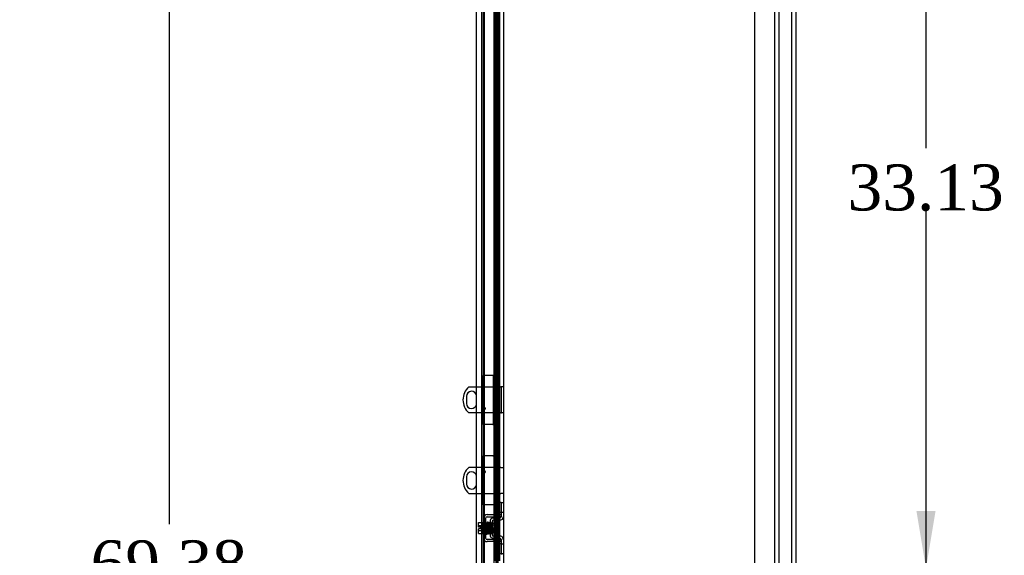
# Model space of a CAD drawing. Header units: inches. Extents: x 2 to 538, y -2 to 358.
# Tile 20 of 38: x 248 to 291, y 187 to 210. Entities that reach past the tile are written whole.
import ezdxf
from ezdxf.enums import TextEntityAlignment as Align
from ezdxf.lldxf.tags import DXFTag

# ---------------------------------------------------------------- set-up
doc = ezdxf.new("R2010")
doc.units = ezdxf.units.IN
doc.header["$MEASUREMENT"] = 0
for name, color, linetype in [('COM40153-2', 7, 'Continuous'), ('COM42667', 7, 'Continuous'), ('COM42780', 7, 'Continuous'), ('COM43134', 7, 'Continuous'), ('COM50780', 7, 'Continuous'), ('COM52167-15', 7, 'Continuous'), ('COM52168-15', 7, 'Continuous'), ('COM54746-68', 7, 'Continuous'), ('COM55738-23', 7, 'Continuous'), ('COM70220', 7, 'Continuous'), ('COM71188-5', 7, 'Continuous'), ('Default', 7, 'Continuous'), ('SCC19011', 7, 'Continuous'), ('SPR20265', 7, 'Continuous'), ('WAF25035', 7, 'Continuous')]:
    doc.layers.add(name, color=color, linetype=linetype)
doc.styles.add('SEACAD_Times_New_Roman', font='times.ttf')
tags = doc.linetypes.add('HIDDEN2', pattern=[0.1875, 0.125, -0.0625]).pattern_tags.tags
tags[6:7] = [DXFTag(74, 4), DXFTag(75, 0), DXFTag(340, '0'), DXFTag(46, 0.0), DXFTag(50, 0.0), DXFTag(44, 0.0), DXFTag(45, 0.0)]
tags[4:5] = [DXFTag(74, 4), DXFTag(75, 0), DXFTag(340, '0'), DXFTag(46, 0.0), DXFTag(50, 0.0), DXFTag(44, 0.0), DXFTag(45, 0.0)]
doc.dimstyles.new('HAMMOND_(STH_-_540x360)', dxfattribs={"dimtxt": 2, "dimasz": 2.5, "dimexe": 1, "dimexo": 1, "dimgap": 0.5, "dimtad": 0, "dimtih": 1, "dimtoh": 1, "dimzin": 0, "dimdsep": 46, "dimtxsty": 'SEACAD_Times_New_Roman', "dimblk1": '_SE_FILLED', "dimblk2": '_SE_FILLED', "dimsah": 1, "dimcen": 1, "dimadec": 0, "dimazin": 0, "dimtfac": 0.8, "dimtofl": 0, "dimtmove": 0, "dimatfit": 3, "dimfxl": 0, "dimtolj": 1, "dimtzin": 0, "dimarcsym": 0})

# ---------------------------------------------------------------- blocks, each defined once
blk = doc.blocks.new('SE2')
at = {"layer": 'COM40153-2', "color": 7, "linetype": 'HIDDEN2'}
for p, q in [((268.582, 194.754), (268.157, 194.754)), ((268.157, 192.629), (268.157, 194.754)), ((268.639, 194.754), (268.582, 194.754)), ((268.757, 192.629), (268.757, 194.754)), ((268.582, 192.629), (268.157, 192.629)), ((268.582, 192.629), (268.757, 192.629)), ((268.157, 191.254), (268.157, 189.129)), ((268.582, 191.254), (268.157, 191.254)), ((268.582, 191.254), (268.687, 191.254)), ((268.687, 191.254), (268.687, 191.225)), ((268.687, 191.254), (268.757, 191.254)), ((268.687, 191.111), (268.687, 191.225)), ((268.687, 191.111), (268.687, 190.777)), ((268.757, 191.225), (268.757, 191.254)), ((268.757, 191.225), (268.757, 191.111)), ((268.757, 190.777), (268.757, 191.111)), ((268.687, 190.777), (268.687, 189.606)), ((268.687, 190.777), (268.757, 190.777)), ((268.757, 190.777), (268.757, 189.606)), ((268.687, 189.606), (268.687, 189.272)), ((268.687, 189.606), (268.757, 189.606)), ((268.757, 189.272), (268.757, 189.606)), ((268.687, 189.158), (268.687, 189.272)), ((268.757, 189.272), (268.757, 189.158)), ((268.582, 189.129), (268.157, 189.129)), ((268.6, 189.129), (268.582, 189.129)), ((268.687, 189.158), (268.687, 189.129)), ((268.687, 189.129), (268.757, 189.129)), ((268.757, 189.129), (268.757, 189.158))]:
    blk.add_line(p, q, dxfattribs=at)
at = {"layer": 'COM42667', "color": 7, "linetype": 'HIDDEN2'}
for p, q in [((268.194, 187.672), (268.194, 188.563)), ((268.289, 187.672), (268.289, 188.563)), ((268.337, 188.706), (268.592, 188.706)), ((268.337, 188.611), (268.592, 188.611)), ((268.592, 188.706), (268.652, 188.706)), ((268.592, 188.611), (268.652, 188.611)), ((268.652, 188.706), (268.819, 188.706)), ((268.652, 188.611), (268.819, 188.611)), ((268.819, 188.706), (268.944, 188.706)), ((268.944, 188.611), (268.819, 188.611)), ((268.944, 188.649), (268.944, 188.611)), ((268.592, 187.624), (268.337, 187.624)), ((268.592, 187.529), (268.337, 187.529)), ((268.592, 187.624), (268.652, 187.624)), ((268.652, 187.529), (268.592, 187.529)), ((268.652, 187.624), (268.819, 187.624)), ((268.819, 187.529), (268.652, 187.529)), ((268.819, 187.624), (268.944, 187.624)), ((268.944, 187.529), (268.819, 187.529)), ((268.944, 187.624), (268.944, 187.586))]:
    blk.add_line(p, q, dxfattribs=at)
for centre, radius, start, end in [((268.337, 188.563), 0.143, 90, 180), ((268.337, 188.563), 0.048, 90, 180), ((268.337, 187.672), 0.143, 180, 270), ((268.337, 187.672), 0.048, 180, 270)]:
    blk.add_arc(centre, radius, start, end, dxfattribs=at)
at = {"layer": 'COM42780', "color": 7, "linetype": 'HIDDEN2'}
for p, q in [((268.947, 189.233), (268.88, 189.233)), ((268.88, 189.233), (268.88, 188.796)), ((268.947, 189.233), (268.947, 188.796)), ((268.947, 189.233), (268.997, 189.233)), ((268.997, 189.233), (269.039, 189.233)), ((268.947, 188.796), (268.88, 188.796)), ((268.944, 188.796), (268.944, 188.649)), ((268.997, 188.796), (268.947, 188.796)), ((269.039, 188.796), (268.997, 188.796)), ((268.467, 188.414), (268.467, 187.821)), ((268.608, 188.557), (268.553, 188.546)), ((268.562, 188.414), (268.562, 187.821)), ((268.657, 188.313), (268.562, 188.313)), ((268.897, 188.563), (268.608, 188.557)), ((268.899, 188.468), (268.609, 188.462)), ((268.657, 187.923), (268.657, 188.313)), ((268.562, 187.923), (268.657, 187.923)), ((268.553, 187.689), (268.608, 187.678)), ((268.608, 187.678), (268.897, 187.673)), ((268.609, 187.773), (268.899, 187.767)), ((268.944, 187.586), (268.944, 187.439)), ((268.947, 187.439), (268.88, 187.439)), ((268.88, 187.439), (268.88, 187.002)), ((268.947, 187.439), (268.947, 187.002)), ((268.947, 187.439), (268.997, 187.439)), ((268.997, 187.439), (269.039, 187.439)), ((268.947, 187.002), (268.88, 187.002)), ((268.947, 187.002), (268.997, 187.002)), ((269.039, 187.002), (268.997, 187.002))]:
    blk.add_line(p, q, dxfattribs=at)
for centre, radius, start, end in [((268.61, 188.414), 0.143, 113.3335, 180), ((268.61, 188.414), 0.048, 91, 180), ((268.896, 188.61), 0.048, 271, 0), ((268.896, 188.61), 0.143, 271, 333.0918), ((268.896, 188.61), 0.143, 333.0918, 0), ((268.61, 187.821), 0.143, 180, 246.6665), ((268.61, 187.821), 0.048, 180, 269), ((268.896, 187.625), 0.048, 0, 89), ((268.896, 187.625), 0.143, 26.9082, 89), ((268.896, 187.625), 0.143, 0, 26.9082)]:
    blk.add_arc(centre, radius, start, end, dxfattribs=at)
at = {"layer": 'COM43134', "color": 7, "linetype": 'HIDDEN2'}
for p, q in [((279.975, 152.553), (279.975, 220.183)), ((280.85, 152.493), (280.85, 220.243))]:
    blk.add_line(p, q, dxfattribs=at)
at = {"layer": 'COM50780', "color": 7, "linetype": 'Continuous'}
for p, q in [((267.543, 194.254), (267.882, 194.254)), ((267.445, 193.848), (267.445, 193.535)), ((267.882, 193.129), (267.543, 193.129)), ((267.882, 190.754), (267.543, 190.754)), ((267.445, 190.348), (267.445, 190.035)), ((267.543, 189.629), (267.882, 189.629))]:
    blk.add_line(p, q, dxfattribs=at)
at = {"layer": 'COM50780', "color": 7, "linetype": 'HIDDEN2'}
for p, q in [((267.882, 194.254), (268.931, 194.254)), ((268.967, 194.254), (268.931, 194.254)), ((268.967, 193.129), (268.967, 194.254)), ((269.039, 194.254), (268.967, 194.254)), ((267.883, 193.535), (267.883, 193.848)), ((268.931, 193.129), (267.882, 193.129)), ((268.931, 193.129), (268.967, 193.129)), ((269.039, 193.129), (268.967, 193.129)), ((268.931, 190.754), (267.882, 190.754)), ((268.931, 190.754), (269.039, 190.754)), ((267.883, 190.035), (267.883, 190.348)), ((267.882, 189.629), (268.931, 189.629)), ((269.039, 189.629), (268.931, 189.629))]:
    blk.add_line(p, q, dxfattribs=at)
for centre in [(268.192, 193.317), (268.192, 190.567)]:
    blk.add_circle(centre, 0.0625, dxfattribs=at)
at = {"layer": 'COM50780', "color": 7, "linetype": 'Continuous'}
for centre, radius, start, end in [((268.039, 193.692), 0.75, 131.4096, 228.5904), ((267.664, 193.848), 0.219, 4.7459, 180), ((267.664, 193.535), 0.219, 180, 355.2541), ((268.039, 190.192), 0.75, 131.4096, 228.5904), ((267.664, 190.348), 0.219, 4.7459, 180), ((267.664, 190.035), 0.219, 180, 355.2541)]:
    blk.add_arc(centre, radius, start, end, dxfattribs=at)
at = {"layer": 'COM50780', "color": 7, "linetype": 'HIDDEN2'}
for centre, start, end in [((267.664, 193.848), 0, 4.7459), ((267.664, 193.535), 355.2541, 0), ((267.664, 190.348), 0, 4.7459), ((267.664, 190.035), 355.2541, 0)]:
    blk.add_arc(centre, 0.219, start, end, dxfattribs=at)
at = {"layer": 'COM52167-15', "color": 7, "linetype": 'Continuous'}
for p, q in [((267.882, 151.541), (267.882, 221.842)), ((268.652, 151.493), (268.652, 221.89))]:
    blk.add_line(p, q, dxfattribs=at)
at = {"layer": 'COM52167-15', "color": 7, "linetype": 'HIDDEN2'}
for p, q in [((268.757, 194.754), (268.757, 220.917)), ((268.757, 194.754), (268.688, 194.754)), ((268.688, 194.754), (268.688, 192.628)), ((268.688, 192.628), (268.757, 192.628)), ((268.757, 152.466), (268.757, 192.628))]:
    blk.add_line(p, q, dxfattribs=at)
at = {"layer": 'COM52168-15', "color": 7, "linetype": 'HIDDEN2'}
for p, q in [((268.6, 194.754), (268.6, 192.628)), ((268.692, 194.754), (268.692, 192.628)), ((268.757, 192.628), (268.757, 194.754)), ((268.692, 191.255), (268.6, 191.255)), ((268.639, 189.129), (268.639, 191.255)), ((268.688, 189.129), (268.688, 191.255)), ((268.752, 191.255), (268.692, 191.255)), ((268.752, 191.255), (268.757, 191.255)), ((268.687, 189.129), (268.6, 189.129)), ((268.757, 189.129), (268.757, 189.129))]:
    blk.add_line(p, q, dxfattribs=at)
at = {"layer": 'COM54746-68', "color": 7, "linetype": 'HIDDEN2'}
for p, q in [((268.166, 220.692), (268.166, 152.692)), ((268.721, 220.692), (268.721, 152.692)), ((268.821, 152.692), (268.821, 220.692)), ((268.771, 209.692), (268.771, 210.692)), ((268.812, 209.692), (268.812, 210.692)), ((268.888, 209.692), (268.888, 210.692)), ((268.76, 208.692), (268.76, 209.692)), ((268.857, 209.692), (268.888, 209.692)), ((268.883, 209.692), (268.883, 208.692)), ((268.888, 208.692), (268.888, 209.692)), ((268.771, 207.692), (268.771, 208.692)), ((268.812, 207.692), (268.812, 208.692)), ((268.857, 208.692), (268.888, 208.692)), ((268.888, 207.692), (268.888, 208.692)), ((268.76, 206.692), (268.76, 207.692)), ((268.857, 207.692), (268.888, 207.692)), ((268.883, 207.692), (268.883, 206.692)), ((268.888, 206.692), (268.888, 207.692)), ((268.771, 205.692), (268.771, 206.692)), ((268.812, 205.692), (268.812, 206.692)), ((268.857, 206.692), (268.888, 206.692)), ((268.888, 205.692), (268.888, 206.692)), ((268.76, 204.692), (268.76, 205.692)), ((268.857, 205.692), (268.888, 205.692)), ((268.883, 205.692), (268.883, 204.692)), ((268.888, 204.692), (268.888, 205.692)), ((268.771, 203.692), (268.771, 204.692)), ((268.812, 203.692), (268.812, 204.692)), ((268.857, 204.692), (268.888, 204.692)), ((268.888, 203.692), (268.888, 204.692)), ((268.76, 202.692), (268.76, 203.692)), ((268.857, 203.692), (268.888, 203.692)), ((268.883, 203.692), (268.883, 202.692)), ((268.888, 202.692), (268.888, 203.692)), ((268.771, 201.692), (268.771, 202.692)), ((268.812, 201.692), (268.812, 202.692)), ((268.857, 202.692), (268.888, 202.692)), ((268.888, 201.692), (268.888, 202.692)), ((268.76, 200.692), (268.76, 201.692)), ((268.857, 201.692), (268.888, 201.692)), ((268.883, 201.692), (268.883, 200.692)), ((268.888, 200.692), (268.888, 201.692)), ((268.771, 199.692), (268.771, 200.692)), ((268.812, 199.692), (268.812, 200.692)), ((268.857, 200.692), (268.888, 200.692)), ((268.888, 199.692), (268.888, 200.692)), ((268.76, 198.692), (268.76, 199.692)), ((268.857, 199.692), (268.888, 199.692)), ((268.883, 199.692), (268.883, 198.692)), ((268.888, 198.692), (268.888, 199.692)), ((268.771, 197.692), (268.771, 198.692)), ((268.812, 197.692), (268.812, 198.692)), ((268.857, 198.692), (268.888, 198.692)), ((268.888, 197.692), (268.888, 198.692)), ((268.76, 196.692), (268.76, 197.692)), ((268.857, 197.692), (268.888, 197.692)), ((268.883, 197.692), (268.883, 196.692)), ((268.888, 196.692), (268.888, 197.692)), ((268.771, 195.692), (268.771, 196.692)), ((268.812, 195.692), (268.812, 196.692)), ((268.857, 196.692), (268.888, 196.692)), ((268.888, 195.692), (268.888, 196.692)), ((268.76, 194.692), (268.76, 195.692)), ((268.857, 195.692), (268.888, 195.692)), ((268.883, 195.692), (268.883, 194.692)), ((268.888, 194.692), (268.888, 195.692)), ((268.771, 193.692), (268.771, 194.692)), ((268.812, 193.692), (268.812, 194.692)), ((268.857, 194.692), (268.888, 194.692)), ((268.888, 193.692), (268.888, 194.692)), ((268.76, 192.692), (268.76, 193.692)), ((268.857, 193.692), (268.888, 193.692)), ((268.883, 193.692), (268.883, 192.692)), ((268.888, 192.692), (268.888, 193.692)), ((268.771, 191.692), (268.771, 192.692)), ((268.812, 191.692), (268.812, 192.692)), ((268.857, 192.692), (268.888, 192.692)), ((268.888, 191.692), (268.888, 192.692)), ((268.76, 190.692), (268.76, 191.692)), ((268.857, 191.692), (268.888, 191.692)), ((268.883, 191.692), (268.883, 190.692)), ((268.888, 190.692), (268.888, 191.692)), ((268.771, 189.692), (268.771, 190.692)), ((268.812, 189.692), (268.812, 190.692)), ((268.857, 190.692), (268.888, 190.692)), ((268.888, 189.692), (268.888, 190.692)), ((268.76, 188.692), (268.76, 189.692)), ((268.857, 189.692), (268.888, 189.692)), ((268.883, 189.692), (268.883, 188.692)), ((268.888, 188.692), (268.888, 189.692)), ((268.771, 187.692), (268.771, 188.692)), ((268.812, 187.692), (268.812, 188.692)), ((268.857, 188.692), (268.888, 188.692)), ((268.888, 187.692), (268.888, 188.692)), ((268.76, 186.692), (268.76, 187.692)), ((268.857, 187.692), (268.888, 187.692)), ((268.883, 187.692), (268.883, 186.692)), ((268.888, 186.692), (268.888, 187.692))]:
    blk.add_line(p, q, dxfattribs=at)
at = {"layer": 'COM54746-68', "color": 7, "linetype": 'Continuous'}
for p, q in [((268.654, 210.692), (268.654, 209.692)), ((268.857, 210.692), (268.857, 209.692)), ((268.654, 209.692), (268.857, 209.692)), ((268.654, 209.692), (268.857, 209.692)), ((268.654, 209.692), (268.654, 208.692)), ((268.857, 209.692), (268.857, 208.692)), ((268.654, 208.692), (268.654, 207.692)), ((268.654, 208.692), (268.857, 208.692)), ((268.654, 208.692), (268.857, 208.692)), ((268.857, 208.692), (268.857, 207.692)), ((268.654, 207.692), (268.857, 207.692)), ((268.654, 207.692), (268.857, 207.692)), ((268.654, 207.692), (268.654, 206.692)), ((268.857, 207.692), (268.857, 206.692)), ((268.654, 206.692), (268.654, 205.692)), ((268.654, 206.692), (268.857, 206.692)), ((268.654, 206.692), (268.857, 206.692)), ((268.857, 206.692), (268.857, 205.692)), ((268.654, 205.692), (268.857, 205.692)), ((268.654, 205.692), (268.857, 205.692)), ((268.654, 205.692), (268.654, 204.692)), ((268.857, 205.692), (268.857, 204.692)), ((268.654, 204.692), (268.654, 203.692)), ((268.654, 204.692), (268.857, 204.692)), ((268.654, 204.692), (268.857, 204.692)), ((268.857, 204.692), (268.857, 203.692)), ((268.654, 203.692), (268.857, 203.692)), ((268.654, 203.692), (268.857, 203.692)), ((268.654, 203.692), (268.654, 202.692)), ((268.857, 203.692), (268.857, 202.692)), ((268.654, 202.692), (268.654, 201.692)), ((268.654, 202.692), (268.857, 202.692)), ((268.654, 202.692), (268.857, 202.692)), ((268.857, 202.692), (268.857, 201.692)), ((268.654, 201.692), (268.857, 201.692)), ((268.654, 201.692), (268.857, 201.692)), ((268.654, 201.692), (268.654, 200.692)), ((268.857, 201.692), (268.857, 200.692)), ((268.654, 200.692), (268.654, 199.692)), ((268.654, 200.692), (268.857, 200.692)), ((268.654, 200.692), (268.857, 200.692)), ((268.857, 200.692), (268.857, 199.692)), ((268.654, 199.692), (268.857, 199.692)), ((268.654, 199.692), (268.857, 199.692)), ((268.654, 199.692), (268.654, 198.692)), ((268.857, 199.692), (268.857, 198.692)), ((268.654, 198.692), (268.654, 197.692)), ((268.654, 198.692), (268.857, 198.692)), ((268.654, 198.692), (268.857, 198.692)), ((268.857, 198.692), (268.857, 197.692)), ((268.654, 197.692), (268.857, 197.692)), ((268.654, 197.692), (268.857, 197.692)), ((268.654, 197.692), (268.654, 196.692)), ((268.857, 197.692), (268.857, 196.692)), ((268.654, 196.692), (268.654, 195.692)), ((268.654, 196.692), (268.857, 196.692)), ((268.654, 196.692), (268.857, 196.692)), ((268.857, 196.692), (268.857, 195.692)), ((268.654, 195.692), (268.857, 195.692)), ((268.654, 195.692), (268.857, 195.692)), ((268.654, 195.692), (268.654, 194.692)), ((268.857, 195.692), (268.857, 194.692)), ((268.654, 194.692), (268.654, 193.692)), ((268.654, 194.692), (268.857, 194.692)), ((268.654, 194.692), (268.857, 194.692)), ((268.857, 194.692), (268.857, 193.692)), ((268.654, 193.692), (268.857, 193.692)), ((268.654, 193.692), (268.857, 193.692)), ((268.654, 193.692), (268.654, 192.692)), ((268.857, 193.692), (268.857, 192.692)), ((268.654, 192.692), (268.654, 191.692)), ((268.654, 192.692), (268.857, 192.692)), ((268.654, 192.692), (268.857, 192.692)), ((268.857, 192.692), (268.857, 191.692)), ((268.654, 191.692), (268.857, 191.692)), ((268.654, 191.692), (268.857, 191.692)), ((268.654, 191.692), (268.654, 190.692)), ((268.857, 191.692), (268.857, 190.692)), ((268.654, 190.692), (268.654, 189.692)), ((268.654, 190.692), (268.857, 190.692)), ((268.654, 190.692), (268.857, 190.692)), ((268.857, 190.692), (268.857, 189.692)), ((268.654, 189.692), (268.857, 189.692)), ((268.654, 189.692), (268.857, 189.692)), ((268.654, 189.692), (268.654, 188.692)), ((268.857, 189.692), (268.857, 188.692)), ((268.654, 188.692), (268.654, 187.692)), ((268.654, 188.692), (268.857, 188.692)), ((268.654, 188.692), (268.857, 188.692)), ((268.857, 188.692), (268.857, 187.692)), ((268.654, 187.692), (268.857, 187.692)), ((268.654, 187.692), (268.857, 187.692)), ((268.654, 187.692), (268.654, 186.692)), ((268.857, 187.692), (268.857, 186.692))]:
    blk.add_line(p, q, dxfattribs=at)
at = {"layer": 'COM55738-23', "color": 7, "linetype": 'HIDDEN2'}
for p, q in [((281.037, 150.7), (281.037, 222.45)), ((281.59, 150.7), (281.59, 222.45))]:
    blk.add_line(p, q, dxfattribs=at)
at = {"layer": 'COM70220', "color": 7, "linetype": 'HIDDEN2'}
blk.add_line((268.227, 152.012), (268.227, 221.159), dxfattribs=at)
at = {"layer": 'COM71188-5', "color": 7, "linetype": 'Continuous'}
for p, q in [((281.757, 222.553), (281.757, 150.618)), ((269.069, 151.898), (269.069, 221.273))]:
    blk.add_line(p, q, dxfattribs=at)
at = {"layer": 'COM71188-5', "color": 7, "linetype": 'HIDDEN2'}
blk.add_line((268.102, 151.898), (268.102, 221.273), dxfattribs=at)
at = {"layer": 'SCC19011', "color": 7, "linetype": 'HIDDEN2'}
for p, q in [((267.968, 188.359), (268.149, 188.359)), ((267.968, 188.226), (267.968, 188.359)), ((267.968, 188.226), (268.149, 188.226)), ((267.968, 188.152), (267.968, 188.226)), ((268.063, 188.152), (267.968, 188.152)), ((267.968, 188.009), (267.968, 188.084)), ((268.063, 188.084), (267.968, 188.084)), ((267.968, 188.009), (268.149, 188.009)), ((267.968, 187.877), (267.968, 188.009)), ((268.063, 188.084), (268.063, 188.152)), ((268.881, 188.24), (268.149, 188.24)), ((268.149, 187.996), (268.881, 187.996)), ((268.881, 187.996), (268.881, 188.24)), ((267.968, 187.877), (268.149, 187.877))]:
    blk.add_line(p, q, dxfattribs=at)
at = {"layer": 'SPR20265', "color": 7, "linetype": 'HIDDEN2'}
blk.add_line((268.601, 188.118), (268.576, 188.118), dxfattribs=at)
for centre, radius, start, end in [((273.239, 188.295), 4.954, 180.0627, 184.8324), ((273.211, 188.294), 4.891, 180.0417, 184.8553)]:
    blk.add_arc(centre, radius, start, end, dxfattribs=at)
for start_param, end_param in [(3.144225, 6.283185), (0, 0.029803)]:
    blk.add_ellipse((268.302, 188.29), major_axis=(-0.0175, 0), ratio=0.707107, start_param=start_param, end_param=end_param, dxfattribs=at)
for points, knots in [([(268.326, 188.345), (268.326, 188.345), (268.325, 188.336), (268.323, 188.31), (268.322, 188.275), (268.321, 188.26)], [0.1004609, 0.1004609, 0.1004609, 0.1004609, 0.1067733, 0.2186198, 0.288347, 0.288347, 0.288347, 0.288347]), ([(268.364, 188.353), (268.364, 188.356), (268.363, 188.362), (268.357, 188.369), (268.35, 188.372), (268.343, 188.372), (268.336, 188.37), (268.332, 188.365), (268.329, 188.36), (268.328, 188.356), (268.328, 188.354)], [0, 0, 0, 0, 0.156089, 0.311601, 0.454811, 0.580816, 0.702069, 0.815536, 0.915769, 1, 1, 1, 1]), ([(268.329, 188.353), (268.33, 188.349), (268.332, 188.342), (268.335, 188.293), (268.338, 188.218), (268.34, 188.139), (268.343, 188.074), (268.344, 188.025), (268.346, 187.98), (268.348, 187.94), (268.35, 187.908), (268.352, 187.887), (268.353, 187.879), (268.354, 187.879), (268.355, 187.879)], [0, 0, 0, 0, 0.1061362, 0.2174647, 0.333926, 0.4557017, 0.5188968, 0.5834438, 0.6493904, 0.7166983, 0.7853922, 0.8555186, 0.9270505, 0.9466489, 0.9466489, 0.9466489, 0.9466489]), ([(268.388, 187.89), (268.387, 187.89), (268.386, 187.891), (268.384, 187.915), (268.382, 187.963), (268.38, 188.015), (268.378, 188.06), (268.376, 188.109), (268.375, 188.159), (268.373, 188.209), (268.371, 188.255), (268.369, 188.296), (268.368, 188.328), (268.366, 188.35), (268.364, 188.354), (268.364, 188.356)], [0.0603561, 0.0603561, 0.0603561, 0.0603561, 0.1038936, 0.2137208, 0.3293588, 0.3897246, 0.4515679, 0.5148967, 0.5797272, 0.6460597, 0.7138612, 0.7831568, 0.8539667, 0.9262377, 1, 1, 1, 1]), ([(268.377, 188.344), (268.376, 188.336), (268.374, 188.322), (268.372, 188.283), (268.371, 188.259), (268.371, 188.255)], [0, 0, 0, 0, 0.1246717, 0.2494602, 0.2700157, 0.2700157, 0.2700157, 0.2700157]), ([(268.413, 188.346), (268.413, 188.347), (268.413, 188.349), (268.412, 188.351), (268.411, 188.354), (268.41, 188.357), (268.408, 188.359), (268.405, 188.361), (268.402, 188.363), (268.397, 188.364), (268.391, 188.363), (268.384, 188.359), (268.378, 188.35), (268.377, 188.344), (268.377, 188.34)], [0, 0, 0, 0, 0.042091, 0.081647, 0.120191, 0.15929, 0.200316, 0.244307, 0.29197, 0.343782, 0.463061, 0.615509, 0.797242, 1, 1, 1, 1]), ([(268.379, 188.342), (268.379, 188.342), (268.381, 188.34), (268.383, 188.315), (268.386, 188.266), (268.388, 188.215), (268.389, 188.171), (268.391, 188.123), (268.393, 188.075), (268.394, 188.027), (268.396, 187.983), (268.398, 187.945), (268.4, 187.915), (268.402, 187.895), (268.403, 187.892), (268.404, 187.89)], [0.053432, 0.053432, 0.053432, 0.053432, 0.1058673, 0.2171381, 0.3338118, 0.3944484, 0.4564245, 0.5197508, 0.5844221, 0.6504012, 0.7176964, 0.7863335, 0.8562538, 0.9274659, 1, 1, 1, 1]), ([(268.438, 187.894), (268.437, 187.897), (268.436, 187.902), (268.433, 187.948), (268.43, 188.006), (268.428, 188.062), (268.426, 188.109), (268.425, 188.157), (268.423, 188.204), (268.421, 188.249), (268.419, 188.288), (268.417, 188.32), (268.416, 188.342), (268.414, 188.351), (268.413, 188.351), (268.413, 188.351)], [0, 0, 0, 0, 0.1045038, 0.2144634, 0.330083, 0.3903051, 0.451994, 0.5151688, 0.5798125, 0.6459641, 0.7136653, 0.7828829, 0.8536605, 0.9260423, 0.9527188, 0.9527188, 0.9527188, 0.9527188]), ([(268.427, 188.338), (268.426, 188.333), (268.424, 188.311), (268.422, 188.272), (268.421, 188.249)], [0.1071892, 0.1071892, 0.1071892, 0.1071892, 0.2193565, 0.3334396, 0.3334396, 0.3334396, 0.3334396]), ([(268.465, 188.333), (268.465, 188.338), (268.464, 188.344), (268.457, 188.353), (268.451, 188.355), (268.447, 188.356), (268.443, 188.356), (268.44, 188.355), (268.436, 188.353), (268.433, 188.35), (268.431, 188.347), (268.429, 188.343), (268.429, 188.34), (268.429, 188.339)], [0, 0, 0, 0, 0.314139, 0.451364, 0.572135, 0.625408, 0.67627, 0.728029, 0.781154, 0.835554, 0.89067, 0.945715, 1, 1, 1, 1]), ([(268.43, 188.335), (268.431, 188.329), (268.432, 188.319), (268.435, 188.281), (268.437, 188.235), (268.439, 188.185), (268.44, 188.135), (268.443, 188.075), (268.445, 188.012), (268.448, 187.957), (268.45, 187.921), (268.452, 187.902), (268.454, 187.894), (268.459, 187.887), (268.465, 187.883), (268.472, 187.882), (268.478, 187.884), (268.485, 187.888), (268.488, 187.894), (268.491, 187.906), (268.493, 187.933), (268.495, 187.967), (268.496, 187.986), (268.496, 187.993)], [0, 0, 0, 0, 0.0498062, 0.0966276, 0.140488, 0.1813946, 0.2193247, 0.2542949, 0.3151029, 0.3652644, 0.4095039, 0.4485899, 0.4658122, 0.4799438, 0.4861373, 0.4916742, 0.500166, 0.5061157, 0.5157515, 0.5507685, 0.6061814, 0.6406611, 0.6597863, 0.6597863, 0.6597863, 0.6597863]), ([(268.485, 187.911), (268.486, 187.911), (268.485, 187.917), (268.483, 187.94), (268.482, 187.974), (268.48, 188.013), (268.478, 188.064), (268.476, 188.124), (268.473, 188.192), (268.471, 188.257), (268.468, 188.314), (268.466, 188.329), (268.465, 188.337)], [0.5362763, 0.5362763, 0.5362763, 0.5362763, 0.5625298, 0.6122564, 0.6441552, 0.6807294, 0.7220204, 0.7680595, 0.8188387, 0.874429, 0.9347864, 1, 1, 1, 1]), ([(268.478, 188.333), (268.477, 188.33), (268.476, 188.324), (268.474, 188.294), (268.472, 188.264), (268.471, 188.247), (268.471, 188.245)], [0, 0, 0, 0, 0.0492216, 0.0955582, 0.1390455, 0.1445963, 0.1445963, 0.1445963, 0.1445963]), ([(268.514, 188.331), (268.514, 188.332), (268.514, 188.335), (268.512, 188.339), (268.51, 188.343), (268.506, 188.346), (268.5, 188.349), (268.492, 188.349), (268.486, 188.346), (268.481, 188.341), (268.478, 188.335), (268.478, 188.332), (268.478, 188.329)], [0, 0, 0, 0, 0.063176, 0.129473, 0.197366, 0.265212, 0.394679, 0.515177, 0.639946, 0.76535, 0.886036, 1, 1, 1, 1]), ([(268.479, 188.328), (268.48, 188.327), (268.481, 188.323), (268.484, 188.286), (268.487, 188.222), (268.49, 188.153), (268.492, 188.094), (268.494, 188.05), (268.495, 188.007), (268.497, 187.969), (268.499, 187.938), (268.501, 187.916), (268.503, 187.905), (268.504, 187.905), (268.504, 187.905)], [0.0138524, 0.0138524, 0.0138524, 0.0138524, 0.1062824, 0.2178177, 0.3344917, 0.4564531, 0.5197117, 0.5842959, 0.6502411, 0.7175013, 0.7860951, 0.8560626, 0.9273599, 0.9665702, 0.9665702, 0.9665702, 0.9665702]), ([(268.538, 187.912), (268.538, 187.912), (268.536, 187.914), (268.534, 187.942), (268.531, 187.99), (268.529, 188.039), (268.527, 188.081), (268.526, 188.125), (268.524, 188.17), (268.522, 188.214), (268.521, 188.255), (268.519, 188.289), (268.517, 188.315), (268.515, 188.331), (268.514, 188.333), (268.513, 188.333)], [0.0386163, 0.0386163, 0.0386163, 0.0386163, 0.1041999, 0.2141673, 0.3298094, 0.3901346, 0.4519229, 0.5151799, 0.5799285, 0.646185, 0.7139159, 0.7831552, 0.853933, 0.9262015, 0.98991, 0.98991, 0.98991, 0.98991]), ([(268.588, 187.918), (268.587, 187.921), (268.585, 187.928), (268.583, 187.959), (268.581, 187.999), (268.579, 188.045), (268.577, 188.091), (268.575, 188.147), (268.573, 188.208), (268.57, 188.261), (268.568, 188.298), (268.566, 188.318), (268.562, 188.336), (268.546, 188.342), (268.538, 188.339), (268.532, 188.334), (268.529, 188.328), (268.526, 188.316), (268.524, 188.291), (268.522, 188.262), (268.521, 188.246), (268.521, 188.24)], [0, 0, 0, 0, 0.0490514, 0.0952673, 0.1386509, 0.1791504, 0.2167305, 0.2513805, 0.3114904, 0.3611945, 0.4050506, 0.4434983, 0.4785021, 0.4956238, 0.5070082, 0.5143821, 0.5252034, 0.5593817, 0.6109134, 0.643602, 0.6601314, 0.6601314, 0.6601314, 0.6601314]), ([(268.532, 188.312), (268.532, 188.312), (268.532, 188.306), (268.534, 188.285), (268.536, 188.25), (268.537, 188.212), (268.539, 188.162), (268.542, 188.103), (268.544, 188.04), (268.547, 187.98), (268.55, 187.93), (268.552, 187.92), (268.553, 187.915)], [0.5328988, 0.5328988, 0.5328988, 0.5328988, 0.5569074, 0.6092128, 0.6423045, 0.6799166, 0.7220481, 0.7687139, 0.8198491, 0.8754774, 0.935522, 1, 1, 1, 1]), ([(268.302, 187.882), (268.302, 187.879), (268.303, 187.874), (268.307, 187.866), (268.312, 187.861), (268.318, 187.86), (268.323, 187.859), (268.326, 187.86), (268.33, 187.862), (268.333, 187.864), (268.335, 187.867), (268.337, 187.87), (268.338, 187.873), (268.338, 187.876), (268.338, 187.877)], [0, 0, 0, 0, 0.174153, 0.333945, 0.47646, 0.59716, 0.649734, 0.701139, 0.752042, 0.802639, 0.852867, 0.902545, 0.951555, 1, 1, 1, 1]), ([(268.34, 187.88), (268.341, 187.885), (268.343, 187.91), (268.345, 187.954), (268.346, 187.98)], [0.1085336, 0.1085336, 0.1085336, 0.1085336, 0.2217151, 0.3383123, 0.3383123, 0.3383123, 0.3383123]), ([(268.355, 187.881), (268.355, 187.881), (268.355, 187.879), (268.356, 187.877), (268.357, 187.874), (268.36, 187.872), (268.362, 187.87), (268.365, 187.869), (268.37, 187.868), (268.376, 187.868), (268.383, 187.873), (268.389, 187.882), (268.39, 187.888), (268.391, 187.893)], [0.0725895, 0.0725895, 0.0725895, 0.0725895, 0.0862289, 0.1249883, 0.163044, 0.2021154, 0.2436891, 0.2889083, 0.338607, 0.4554382, 0.607761, 0.7920008, 1, 1, 1, 1]), ([(268.39, 187.888), (268.391, 187.897), (268.393, 187.912), (268.395, 187.953), (268.396, 187.978), (268.396, 187.982)], [0, 0, 0, 0, 0.1263356, 0.2522274, 0.2747382, 0.2747382, 0.2747382, 0.2747382]), ([(268.403, 187.893), (268.403, 187.89), (268.404, 187.886), (268.407, 187.881), (268.411, 187.877), (268.417, 187.875), (268.424, 187.875), (268.431, 187.877), (268.436, 187.882), (268.439, 187.887), (268.439, 187.891), (268.439, 187.893)], [0, 0, 0, 0, 0.147667, 0.223434, 0.298136, 0.43794, 0.563031, 0.685887, 0.803032, 0.90871, 1, 1, 1, 1]), ([(268.438, 187.89), (268.439, 187.893), (268.441, 187.899), (268.444, 187.938), (268.445, 187.972), (268.446, 187.987)], [0, 0, 0, 0, 0.1086563, 0.2221233, 0.29424, 0.29424, 0.29424, 0.29424]), ([(268.504, 187.908), (268.504, 187.907), (268.504, 187.905), (268.504, 187.903), (268.505, 187.9), (268.507, 187.897), (268.509, 187.895), (268.513, 187.892), (268.519, 187.89), (268.526, 187.891), (268.533, 187.895), (268.539, 187.903), (268.54, 187.909), (268.54, 187.912)], [0, 0, 0, 0, 0.035882, 0.073188, 0.112909, 0.155738, 0.202044, 0.251913, 0.361271, 0.485727, 0.637722, 0.812554, 1, 1, 1, 1]), ([(268.54, 187.908), (268.54, 187.913), (268.542, 187.922), (268.544, 187.954), (268.545, 187.982), (268.546, 187.997)], [0, 0, 0, 0, 0.0498287, 0.096661, 0.1398853, 0.1398853, 0.1398853, 0.1398853]), ([(268.552, 187.918), (268.553, 187.915), (268.554, 187.909), (268.559, 187.902), (268.567, 187.898), (268.574, 187.898), (268.58, 187.9), (268.585, 187.905), (268.588, 187.91), (268.589, 187.914), (268.589, 187.916)], [0, 0, 0, 0, 0.171749, 0.337669, 0.486578, 0.613302, 0.730062, 0.835396, 0.925606, 1, 1, 1, 1]), ([(268.589, 187.915), (268.59, 187.917), (268.591, 187.924), (268.593, 187.942), (268.594, 187.967), (268.596, 187.999), (268.598, 188.036), (268.599, 188.077), (268.6, 188.102), (268.601, 188.118)], [0.1262894, 0.1262894, 0.1262894, 0.1262894, 0.2522008, 0.3777822, 0.5029693, 0.6277666, 0.7522043, 0.8763068, 1, 1, 1, 1])]:
    blk.add_open_spline(points, degree=3, knots=knots, dxfattribs=at)
at = {"layer": 'WAF25035', "color": 7, "linetype": 'HIDDEN2'}
for p, q in [((268.149, 187.868), (268.149, 188.368)), ((268.194, 188.368), (268.149, 188.368)), ((268.149, 187.868), (268.194, 187.868))]:
    blk.add_line(p, q, dxfattribs=at)
blk = doc.blocks.new('DMBLK3445')
at = {"layer": 'Default', "linetype": 'Continuous'}
for points in [[(287.832, 216.993), (287.415, 219.493), (286.998, 216.993)], [(287.832, 188.868), (286.998, 188.868), (287.415, 186.368)]]:
    blk.add_hatch(color=7, dxfattribs=at).paths.add_polyline_path(points)
at = {"layer": 'Default', "color": 7, "linetype": 'Continuous'}
for p, q in [((281.2, 219.493), (288.415, 219.493)), ((287.415, 204.631), (287.415, 219.493)), ((287.415, 186.368), (287.415, 201.931)), ((281.2, 186.368), (288.415, 186.368))]:
    blk.add_line(p, q, dxfattribs=at)
at = {"layer": 'Default', "color": 7, "linetype": 'Continuous', "style": 'SEACAD_Times_New_Roman'}
blk.add_text('33.13', height=2, dxfattribs=at).set_placement((284.003, 203.931), align=Align.TOP_LEFT)
blk = doc.blocks.new('_SE_FILLED')
at = {"color": 0}
blk.add_line((0, 0), (-1, 0), dxfattribs=at)
blk.add_solid([(0, 0), (-1, -0.1665), (-1, 0.1665), (0, 0)], dxfattribs=at)
blk = doc.blocks.new('DMBLK3449')
at = {"layer": 'Default', "linetype": 'Continuous'}
for points in [[(254.098, 218.773), (254.931, 218.773), (254.515, 221.273)], [(254.098, 154.398), (254.515, 151.898), (254.931, 154.398)]]:
    blk.add_hatch(color=7, dxfattribs=at).paths.add_polyline_path(points)
at = {"layer": 'Default', "color": 7, "linetype": 'Continuous'}
for p, q in [((267.102, 221.273), (253.515, 221.273)), ((254.515, 221.273), (254.515, 188.286)), ((254.515, 178.886), (254.515, 151.898)), ((267.102, 151.898), (253.515, 151.898))]:
    blk.add_line(p, q, dxfattribs=at)
at = {"layer": 'Default', "color": 7, "linetype": 'Continuous', "style": 'SEACAD_Times_New_Roman'}
for s, p in [('69.38', (251.102, 187.586)), ('DOOR ', (249.941, 184.586)), ('OPENING', (248.022, 181.586))]:
    blk.add_text(s, height=2, dxfattribs=at).set_placement(p, align=Align.TOP_LEFT)

msp = doc.modelspace()

# ---------------------------------------------------------------- block references
at = {"layer": 'Default'}
msp.add_blockref('SE2', (0, 0), dxfattribs=at)

# ---------------------------------------------------------------- dimensions: what is measured, and where the dimension line sits
at = {"layer": 'Default', "color": 7, "linetype": 'Continuous'}
for base, p1, p2, angle, text, picture, middle in [((254.514714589, 221.273003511), (269.02107597, 221.273003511), (269.02107597, 151.898003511), 270, '\\A1;<>\\PDOOR \\XOPENING', 'DMBLK3449', (254.514714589, 186.58550321)), ((287.414898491, 186.368003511), (280.20007597, 186.368003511), (280.20007597, 219.493003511), 90, '\\A1;<>', 'DMBLK3445', (287.414898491, 202.930503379))]:
    dim = msp.add_linear_dim(base=base, p1=p1, p2=p2, angle=angle, text=text, dimstyle='HAMMOND_(STH_-_540x360)', dxfattribs=at)
    dim.commit()
    dim.dimension.update_dxf_attribs({"geometry": picture, "text_midpoint": middle, "dimtype": 161})

doc.saveas('drawing.dxf')
